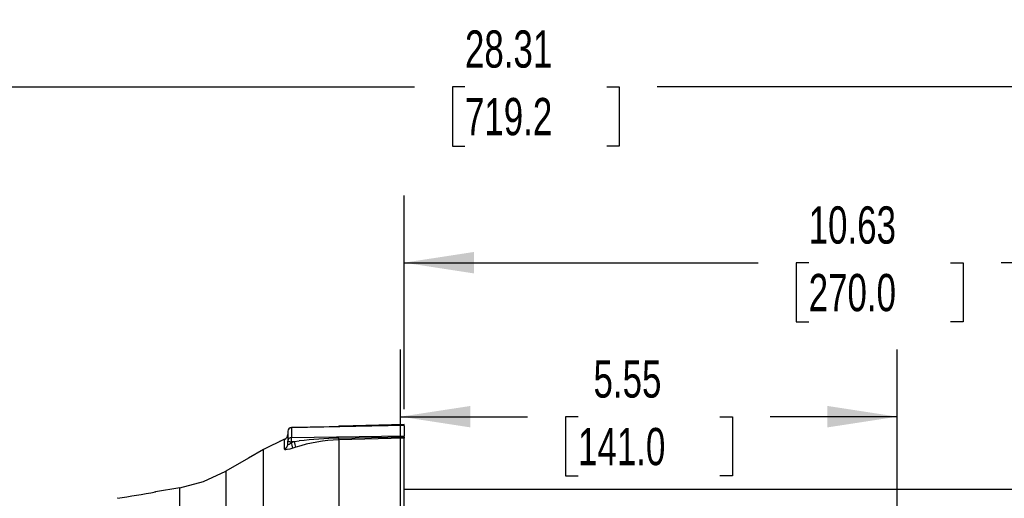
# Model space of a CAD drawing. Header units: inches. Extents: x 0 to 66, y 0 to 51.
# Tile 5 of 22: x 13 to 24, y 22.9 to 28.2. Entities that reach past the tile are written whole.
import ezdxf

# ---------------------------------------------------------------- set-up
doc = ezdxf.new("R2010")
doc.units = ezdxf.units.IN
doc.header["$LTSCALE"] = 6
doc.header["$MEASUREMENT"] = 0
doc.layers.add('DIMENSIONS', color=140, linetype='Continuous', lineweight=25)
doc.styles.add('SLDTEXTSTYLE0', font='TXT', dxfattribs={"width": 0.7})
doc.dimstyles.new('SLDDIMSTYLE0', dxfattribs={"dimtxt": 0.416667, "dimasz": 0.78, "dimexe": 0, "dimexo": 0.0625, "dimgap": 0.104167, "dimtad": 0, "dimtih": 1, "dimtoh": 1, "dimrnd": 1e-09, "dimzin": 12, "dimdsep": 46, "dimtxsty": 'SLDTEXTSTYLE0', "dimsah": 1, "dimcen": 0.09, "dimadec": 0, "dimazin": 3, "dimtfac": 1, "dimtofl": 0, "dimtmove": 0, "dimatfit": 3, "dimfxl": 0, "dimfrac": 2, "dimtolj": 1, "dimtzin": 12, "dimarcsym": 0})

# ---------------------------------------------------------------- blocks, each defined once
blk = doc.blocks.new('_D_1')
at = {"layer": 'DIMENSIONS'}
for p, q in [((4.593, 20.722), (4.593, 28.223)), ((32.907, 19.002), (32.907, 28.223)), ((4.593, 27.473), (17.393, 27.473)), ((17.957, 27.472), (17.817, 27.472)), ((17.817, 27.472), (17.817, 26.809)), ((19.543, 27.472), (19.682, 27.472)), ((19.682, 27.472), (19.682, 26.809)), ((32.907, 27.473), (20.107, 27.473)), ((17.817, 26.809), (17.957, 26.809)), ((19.682, 26.809), (19.543, 26.809))]:
    blk.add_line(p, q, dxfattribs=at)
for points in [[(4.593, 27.473), (5.373, 27.353), (5.373, 27.593)], [(32.907, 27.473), (32.127, 27.593), (32.127, 27.353)]]:
    blk.add_solid(points, dxfattribs=at)
at = {"layer": 'DIMENSIONS', "char_height": 0.4167, "attachment_point": 1, "style": 'SLDTEXTSTYLE0'}
for s, insert in [('28.31', (17.957, 28.103)), ('719.2', (17.957, 27.347))]:
    blk.add_mtext(s, dxfattribs=dict(at, insert=insert))
blk = doc.blocks.new('_D_2')
at = {"layer": 'DIMENSIONS'}
for p, q in [((17.277, 23.865), (17.277, 26.254)), ((27.907, 23.269), (27.907, 26.254)), ((17.277, 25.504), (21.235, 25.504)), ((21.799, 25.503), (21.66, 25.503)), ((21.66, 25.503), (21.66, 24.841)), ((23.385, 25.503), (23.525, 25.503)), ((23.525, 25.503), (23.525, 24.841)), ((27.907, 25.504), (23.949, 25.504)), ((21.66, 24.841), (21.799, 24.841)), ((23.525, 24.841), (23.385, 24.841))]:
    blk.add_line(p, q, dxfattribs=at)
for points in [[(17.277, 25.504), (18.057, 25.384), (18.057, 25.624)], [(27.907, 25.504), (27.127, 25.624), (27.127, 25.384)]]:
    blk.add_solid(points, dxfattribs=at)
at = {"layer": 'DIMENSIONS', "char_height": 0.4167, "attachment_point": 1, "style": 'SLDTEXTSTYLE0'}
for s, insert in [('10.63', (21.799, 26.134)), ('270.0', (21.799, 25.378))]:
    blk.add_mtext(s, dxfattribs=dict(at, insert=insert))
blk = doc.blocks.new('_D_3')
at = {"layer": 'DIMENSIONS'}
for p, q in [((17.238, 20.711), (17.238, 24.531)), ((22.789, 20.711), (22.789, 24.531)), ((17.238, 23.781), (18.656, 23.781)), ((19.221, 23.78), (19.081, 23.78)), ((19.081, 23.78), (19.081, 23.118)), ((20.806, 23.78), (20.946, 23.78)), ((20.946, 23.78), (20.946, 23.118)), ((22.789, 23.781), (21.37, 23.781)), ((19.081, 23.118), (19.221, 23.118)), ((20.946, 23.118), (20.806, 23.118))]:
    blk.add_line(p, q, dxfattribs=at)
for points in [[(17.238, 23.781), (18.018, 23.661), (18.018, 23.901)], [(22.789, 23.781), (22.009, 23.901), (22.009, 23.661)]]:
    blk.add_solid(points, dxfattribs=at)
at = {"layer": 'DIMENSIONS', "char_height": 0.4167, "attachment_point": 1, "style": 'SLDTEXTSTYLE0'}
for s, insert in [('5.55', (19.394, 24.411)), ('141.0', (19.221, 23.655))]:
    blk.add_mtext(s, dxfattribs=dict(at, insert=insert))

msp = doc.modelspace()

# ---------------------------------------------------------------- linework, layer by layer
for p, q in [((17.2771, 23.6837), (16.0164, 23.6585)), ((17.2771, 23.6832), (16.0165, 23.658)), ((17.2771, 23.6934), (16.5663, 23.6748)), ((16.5663, 23.6748), (16.5663, 23.6695)), ((17.2771, 23.6894), (17.2771, 23.6934)), ((17.2771, 23.6832), (17.2771, 23.5653)), ((15.9779, 23.6192), (15.9779, 23.5081)), ((16.0164, 23.6585), (16.0165, 23.658)), ((16.0165, 23.658), (16.0165, 23.547)), ((16.0165, 23.547), (17.2771, 23.5653)), ((16.5457, 23.5418), (17.2771, 23.5554)), ((17.2771, 23.5554), (17.2771, 23.5653)), ((17.2771, 23.5554), (17.2771, 23.5414)), ((15.9415, 23.5288), (15.7063, 23.4146)), ((15.897, 23.5072), (15.8891, 23.507)), ((15.9405, 23.5271), (15.9415, 23.5288)), ((15.9405, 23.4171), (15.9405, 23.5271)), ((15.9585, 23.5388), (15.9513, 23.5339)), ((15.9779, 23.4707), (15.9779, 23.5081)), ((16.0165, 23.4923), (16.0488, 23.5024)), ((16.0165, 23.5019), (16.0488, 23.5024)), ((16.0165, 23.4923), (16.0165, 23.5019)), ((16.0488, 23.5024), (16.1043, 23.5094)), ((17.2771, 23.5414), (16.5458, 23.5235)), ((16.5458, 23.5235), (16.5458, 15.639)), ((17.2771, 20.5887), (17.2771, 23.5414)), ((15.7063, 23.4146), (15.5383, 23.3171)), ((15.7063, 15.8321), (15.7063, 23.4146)), ((16.0653, 23.4384), (16.0341, 23.4286)), ((15.5383, 23.3171), (15.2823, 23.1698)), ((15.2823, 23.1698), (15.2823, 15.944)), ((14.4992, 22.9395), (14.4881, 22.9376)), ((14.7684, 22.9862), (14.4987, 22.9394)), ((14.7684, 15.9962), (14.7684, 22.9862)), ((27.907, 22.9671), (17.2771, 22.9671))]:
    msp.add_line(p, q)
at = {"flags": 128}
for points in [[(16.5663, 23.6748), (16.5513, 23.673), (16.5385, 23.669)], [(15.9415, 23.5288), (15.9413, 23.5289), (15.9414, 23.5284)], [(15.9415, 23.5288), (15.9517, 23.5341), (15.958, 23.5386)], [(15.9779, 23.4707), (15.9788, 23.4689), (15.9816, 23.4689), (15.9856, 23.4704), (15.991, 23.4735), (16.0033, 23.4819), (16.0165, 23.4923)], [(15.7063, 23.4146), (15.7062, 23.4148), (15.7064, 23.4144), (15.7065, 23.4142)], [(16.0341, 23.4286), (15.9986, 23.4183), (15.9683, 23.4122), (15.9565, 23.4112), (15.9478, 23.4116), (15.9423, 23.4136), (15.9405, 23.4171)], [(15.5383, 23.3171), (15.5382, 23.3173), (15.5384, 23.317), (15.5386, 23.3166)], [(14.7684, 22.9862), (15.0336, 23.0558), (15.2823, 23.1698)], [(15.2823, 23.1698), (15.2827, 23.1704), (15.2834, 23.1703), (15.2838, 23.1702)], [(14.4987, 22.9394), (14.4989, 22.9397), (14.4992, 22.9395)], [(14.7684, 22.9862), (14.7685, 22.9865), (14.7688, 22.9862), (14.769, 22.986)]]:
    msp.add_lwpolyline(points, dxfattribs=at)
for centre, radius, start, end in [((15.919, 23.5818), 0.0588, 291.41526, 359.93434), ((16.0172, 23.6192), 0.0394, 91.14409, 180), ((16.017, 23.6189), 0.0391, 90.63908, 179.65119), ((15.9202, 23.4711), 0.0577, 290.64148, 359.61713), ((16.017, 23.5079), 0.0391, 90.63908, 179.65119), ((16.0072, 23.568), 0.0668, 243.89342, 278.01667), ((16.8146, 23.5245), 0.7984, 178.38371, 181.61629), ((15.637, 23.3533), 0.4042, 10.73231, 20.10901), ((15.6494, 23.3651), 0.4224, 9.98707, 18.96619), ((16.6191, 21.7106), 1.8144, 92.31835, 107.7727), ((16.6451, 19.1748), 4.3682, 91.30391, 97.11119), ((15.8996, 23.5293), 0.6462, 359.48358, 1.1107), ((6.6559, 68.0796), 45.8165, 279.31616, 279.85631), ((14.0742, 22.8655), 0.00241, 59.51145, 125.02877)]:
    msp.add_arc(centre, radius, start, end)

# ---------------------------------------------------------------- dimensions: what is measured, and where the dimension line sits
at = {"layer": 'DIMENSIONS'}
for base, p1, p2, angle, picture, middle in [((32.907, 27.473), (4.5929, 20.4222), (32.907, 18.7024), 360, '_D_1', (18.75, 27.473)), ((22.7889, 23.7813), (17.2377, 20.411), (22.7889, 20.411), 0, '_D_3', (20.0133, 23.7813))]:
    dim = msp.add_linear_dim(base=base, p1=p1, p2=p2, angle=angle, dimstyle='SLDDIMSTYLE0', dxfattribs=at)
    dim.commit()
    dim.dimension.update_dxf_attribs({"geometry": picture, "text_midpoint": middle, "dimtype": 160})
dim = msp.add_linear_dim(base=(27.907, 25.5041), p1=(17.2771, 23.5653), p2=(27.907, 22.9687), dimstyle='SLDDIMSTYLE0', dxfattribs=at)
dim.commit()
dim.dimension.update_dxf_attribs({"geometry": '_D_2', "text_midpoint": (22.592, 25.5041), "dimtype": 160})

doc.saveas('drawing.dxf')
